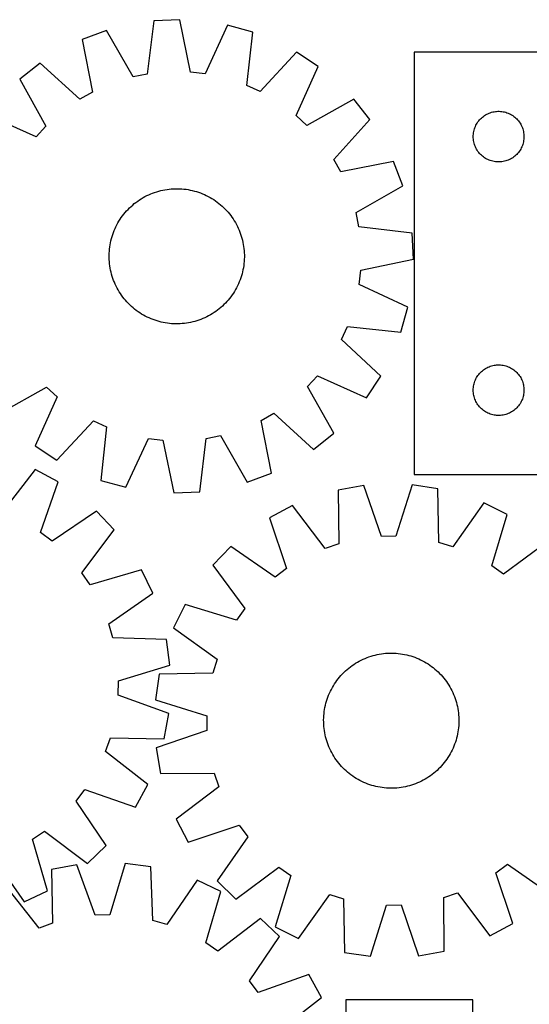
# Model space of a CAD drawing. Header units: millimetres. Extents: x 7 to 1493, y 7 to 2993.
# Tile 13 of 14: x 846 to 1148, y 2411 to 2993. Entities that reach past the tile are written whole.
import ezdxf

# ---------------------------------------------------------------- set-up
doc = ezdxf.new("R2010")
doc.units = ezdxf.units.MM
doc.layers.add('CUT', color=7, linetype='CONTINUOUS', true_color=0x000000)

msp = doc.modelspace()

# ---------------------------------------------------------------- linework, layer by layer
at = {"layer": 'CUT'}
for p, q in [((925.746189, 2992.815646), (921.93617, 2961.280609)), ((941.118437, 2993.46722), (925.746189, 2992.815646)), ((947.58331, 2962.3677), (941.118437, 2993.46722)), ((969.469699, 2990.20046), (956.101294, 2961.386219)), ((984.290923, 2986.069859), (969.469699, 2990.20046)), ((897.773052, 2987.161497), (883.354523, 2981.791527)), ((913.531791, 2959.581851), (897.773052, 2987.161497)), ((980.829102, 2954.494702), (984.290923, 2986.069859)), ((883.354523, 2981.791527), (889.475842, 2950.622564)), ((1010.245092, 2974.201964), (988.626893, 2950.929056)), ((1023.064488, 2965.693518), (1010.245092, 2974.201964)), ((1179.778411, 2974.254212), (1079.778411, 2974.254212)), ((1079.778411, 2974.254212), (1079.778411, 2724.254212)), ((858.497716, 2967.769936), (846.444293, 2958.207221)), ((882.007748, 2946.409853), (858.497716, 2967.769936)), ((1010.01484, 2936.733521), (1023.064488, 2965.693518)), ((921.93617, 2961.280609), (913.531791, 2959.581851)), ((956.101294, 2961.386219), (947.58331, 2962.3677)), ((846.444293, 2958.207221), (861.897752, 2930.455368)), ((988.626893, 2950.929056), (980.829102, 2954.494702)), ((889.475842, 2950.622564), (882.007748, 2946.409853)), ((1044.080988, 2946.3862), (1016.329135, 2930.93274)), ((1053.643703, 2934.332776), (1044.080988, 2946.3862)), ((856.096972, 2924.141073), (827.136974, 2937.190721)), ((1016.329135, 2930.93274), (1010.01484, 2936.733521)), ((1120.775197, 2936.251801), (1121.404755, 2936.699367)), ((1121.404755, 2936.699367), (1122.056519, 2937.113932)), ((1122.056519, 2937.113932), (1122.72876, 2937.494394)), ((1122.72876, 2937.494394), (1123.419695, 2937.839746)), ((1123.419695, 2937.839746), (1124.127493, 2938.149072)), ((1124.127493, 2938.149072), (1124.850275, 2938.421551)), ((1124.850275, 2938.421551), (1125.586126, 2938.65646)), ((1125.586126, 2938.65646), (1126.333095, 2938.853178)), ((1126.333095, 2938.853178), (1127.0892, 2939.011181)), ((1127.0892, 2939.011181), (1127.852436, 2939.130052)), ((1127.852436, 2939.130052), (1128.620779, 2939.209475)), ((1128.620779, 2939.209475), (1129.392192, 2939.249239)), ((1129.392192, 2939.249239), (1130.16463, 2939.249239)), ((1130.16463, 2939.249239), (1130.936043, 2939.209475)), ((1130.936043, 2939.209475), (1131.704386, 2939.130052)), ((1131.704386, 2939.130052), (1132.467622, 2939.011181)), ((1132.467622, 2939.011181), (1133.223727, 2938.853178)), ((1133.223727, 2938.853178), (1133.970696, 2938.65646)), ((1133.970696, 2938.65646), (1134.706547, 2938.421551)), ((1134.706547, 2938.421551), (1135.429329, 2938.149072)), ((1135.429329, 2938.149072), (1136.137127, 2937.839746)), ((1136.137127, 2937.839746), (1136.828062, 2937.494394)), ((1136.828062, 2937.494394), (1137.500303, 2937.113932)), ((1137.500303, 2937.113932), (1138.152067, 2936.699367)), ((1138.152067, 2936.699367), (1138.781625, 2936.251801)), ((1032.28362, 2910.822745), (1053.643703, 2934.332776)), ((1116.033657, 2930.261021), (1116.361105, 2930.960619)), ((1116.361105, 2930.960619), (1116.724132, 2931.642433)), ((1116.724132, 2931.642433), (1117.121778, 2932.304655)), ((1117.121778, 2932.304655), (1117.552986, 2932.945529)), ((1117.552986, 2932.945529), (1118.016614, 2933.563354)), ((1118.016614, 2933.563354), (1118.511432, 2934.156494)), ((1118.511432, 2934.156494), (1119.036128, 2934.723374)), ((1119.036128, 2934.723374), (1119.589311, 2935.262493)), ((1119.589311, 2935.262493), (1120.169513, 2935.772419)), ((1120.169513, 2935.772419), (1120.775197, 2936.251801)), ((1138.781625, 2936.251801), (1139.387309, 2935.772419)), ((1139.387309, 2935.772419), (1139.967511, 2935.262493)), ((1139.967511, 2935.262493), (1140.520694, 2934.723374)), ((1140.520694, 2934.723374), (1141.04539, 2934.156494)), ((1141.04539, 2934.156494), (1141.540208, 2933.563354)), ((1141.540208, 2933.563354), (1142.003836, 2932.945529)), ((1142.003836, 2932.945529), (1142.435044, 2932.304655)), ((1142.435044, 2932.304655), (1142.83269, 2931.642433)), ((1142.83269, 2931.642433), (1143.195717, 2930.960619)), ((1143.195717, 2930.960619), (1143.523165, 2930.261021)), ((861.897752, 2930.455368), (856.096972, 2924.141073)), ((1114.778411, 2924.254212), (1114.7983, 2925.026393)), ((1114.7983, 2925.026393), (1114.857913, 2925.796527)), ((1114.857913, 2925.796527), (1114.957093, 2926.562571)), ((1114.957093, 2926.562571), (1115.095576, 2927.322493)), ((1115.095576, 2927.322493), (1115.272995, 2928.074279)), ((1115.272995, 2928.074279), (1115.48888, 2928.815935)), ((1115.48888, 2928.815935), (1115.742659, 2929.545493)), ((1115.742659, 2929.545493), (1116.033657, 2930.261021)), ((1143.523165, 2930.261021), (1143.814163, 2929.545493)), ((1143.814163, 2929.545493), (1144.067942, 2928.815935)), ((1144.067942, 2928.815935), (1144.283827, 2928.074279)), ((1144.283827, 2928.074279), (1144.461246, 2927.322493)), ((1144.461246, 2927.322493), (1144.599729, 2926.562571)), ((1144.599729, 2926.562571), (1144.698909, 2925.796527)), ((1144.698909, 2925.796527), (1144.758522, 2925.026393)), ((1144.758522, 2925.026393), (1144.778411, 2924.254212)), ((1114.7983, 2923.482031), (1114.778411, 2924.254212)), ((1114.857913, 2922.711897), (1114.7983, 2923.482031)), ((1114.957093, 2921.945853), (1114.857913, 2922.711897)), ((1115.095576, 2921.185931), (1114.957093, 2921.945853)), ((1115.272995, 2920.434145), (1115.095576, 2921.185931)), ((1115.48888, 2919.69249), (1115.272995, 2920.434145)), ((1115.742659, 2918.962931), (1115.48888, 2919.69249)), ((1144.067942, 2919.69249), (1143.814163, 2918.962931)), ((1144.283827, 2920.434145), (1144.067942, 2919.69249)), ((1144.461246, 2921.185931), (1144.283827, 2920.434145)), ((1144.599729, 2921.945853), (1144.461246, 2921.185931)), ((1144.698909, 2922.711897), (1144.599729, 2921.945853)), ((1144.758522, 2923.482031), (1144.698909, 2922.711897)), ((1144.778411, 2924.254212), (1144.758522, 2923.482031)), ((1116.033657, 2918.247404), (1115.742659, 2918.962931)), ((1116.361105, 2917.547805), (1116.033657, 2918.247404)), ((1116.724132, 2916.865991), (1116.361105, 2917.547805)), ((1117.121778, 2916.203769), (1116.724132, 2916.865991)), ((1117.552986, 2915.562896), (1117.121778, 2916.203769)), ((1118.016614, 2914.94507), (1117.552986, 2915.562896)), ((1118.511432, 2914.35193), (1118.016614, 2914.94507)), ((1119.036128, 2913.78505), (1118.511432, 2914.35193)), ((1119.589311, 2913.245932), (1119.036128, 2913.78505)), ((1120.169513, 2912.736005), (1119.589311, 2913.245932)), ((1139.967511, 2913.245932), (1139.387309, 2912.736005)), ((1140.520694, 2913.78505), (1139.967511, 2913.245932)), ((1141.04539, 2914.35193), (1140.520694, 2913.78505)), ((1141.540208, 2914.94507), (1141.04539, 2914.35193)), ((1142.003836, 2915.562896), (1141.540208, 2914.94507)), ((1142.435044, 2916.203769), (1142.003836, 2915.562896)), ((1142.83269, 2916.865991), (1142.435044, 2916.203769)), ((1143.195717, 2917.547805), (1142.83269, 2916.865991)), ((1143.523165, 2918.247404), (1143.195717, 2917.547805)), ((1143.814163, 2918.962931), (1143.523165, 2918.247404)), ((1036.496331, 2903.354651), (1032.28362, 2910.822745)), ((1067.665294, 2909.47597), (1036.496331, 2903.354651)), ((1073.035264, 2895.057441), (1067.665294, 2909.47597)), ((1120.775197, 2912.256623), (1120.169513, 2912.736005)), ((1121.404755, 2911.809057), (1120.775197, 2912.256623)), ((1122.056519, 2911.394493), (1121.404755, 2911.809057)), ((1122.72876, 2911.01403), (1122.056519, 2911.394493)), ((1123.419695, 2910.668678), (1122.72876, 2911.01403)), ((1124.127493, 2910.359353), (1123.419695, 2910.668678)), ((1124.850275, 2910.086874), (1124.127493, 2910.359353)), ((1125.586126, 2909.851964), (1124.850275, 2910.086874)), ((1126.333095, 2909.655247), (1125.586126, 2909.851964)), ((1127.0892, 2909.497243), (1126.333095, 2909.655247)), ((1127.852436, 2909.378372), (1127.0892, 2909.497243)), ((1128.620779, 2909.298949), (1127.852436, 2909.378372)), ((1129.392192, 2909.259185), (1128.620779, 2909.298949)), ((1130.16463, 2909.259185), (1129.392192, 2909.259185)), ((1130.936043, 2909.298949), (1130.16463, 2909.259185)), ((1131.704386, 2909.378372), (1130.936043, 2909.298949)), ((1132.467622, 2909.497243), (1131.704386, 2909.378372)), ((1133.223727, 2909.655247), (1132.467622, 2909.497243)), ((1133.970696, 2909.851964), (1133.223727, 2909.655247)), ((1134.706547, 2910.086874), (1133.970696, 2909.851964)), ((1135.429329, 2910.359353), (1134.706547, 2910.086874)), ((1136.137127, 2910.668678), (1135.429329, 2910.359353)), ((1136.828062, 2911.01403), (1136.137127, 2910.668678)), ((1137.500303, 2911.394493), (1136.828062, 2911.01403)), ((1138.152067, 2911.809057), (1137.500303, 2911.394493)), ((1138.781625, 2912.256623), (1138.152067, 2911.809057)), ((1139.387309, 2912.736005), (1138.781625, 2912.256623)), ((921.64361, 2889.344898), (922.778943, 2889.883438)), ((922.778943, 2889.883438), (923.930632, 2890.38605)), ((923.930632, 2890.38605), (925.09754, 2890.85224)), ((925.09754, 2890.85224), (926.278515, 2891.281545)), ((926.278515, 2891.281545), (927.472393, 2891.673544)), ((927.472393, 2891.673544), (928.677995, 2892.027848)), ((928.677995, 2892.027848), (929.89413, 2892.344109)), ((929.89413, 2892.344109), (931.1196, 2892.622014)), ((931.1196, 2892.622014), (932.353194, 2892.861289)), ((932.353194, 2892.861289), (933.593695, 2893.061698)), ((933.593695, 2893.061698), (934.839879, 2893.223043)), ((934.839879, 2893.223043), (936.090516, 2893.345164)), ((936.090516, 2893.345164), (937.344372, 2893.427942)), ((937.344372, 2893.427942), (938.600209, 2893.471295)), ((938.600209, 2893.471295), (939.856789, 2893.475179)), ((939.856789, 2893.475179), (941.11287, 2893.439591)), ((941.11287, 2893.439591), (942.367214, 2893.364567)), ((942.367214, 2893.364567), (943.618582, 2893.250179)), ((943.618582, 2893.250179), (944.86574, 2893.096542)), ((944.86574, 2893.096542), (946.107456, 2892.903806)), ((946.107456, 2892.903806), (947.342506, 2892.672162)), ((947.342506, 2892.672162), (948.56967, 2892.401838)), ((948.56967, 2892.401838), (949.787738, 2892.093102)), ((949.787738, 2892.093102), (950.995507, 2891.746258)), ((950.995507, 2891.746258), (952.191785, 2891.361647)), ((952.191785, 2891.361647), (953.375392, 2890.939651)), ((953.375392, 2890.939651), (954.54516, 2890.480685)), ((954.54516, 2890.480685), (955.699934, 2889.985202)), ((955.699934, 2889.985202), (956.838575, 2889.453691)), ((1045.455618, 2879.298701), (1073.035264, 2895.057441)), ((913.280311, 2883.814155), (914.246046, 2884.618121)), ((914.246046, 2884.618121), (915.236558, 2885.391357)), ((915.236558, 2885.391357), (916.250869, 2886.133098)), ((916.250869, 2886.133098), (917.287978, 2886.842613)), ((917.287978, 2886.842613), (918.346862, 2887.519202)), ((918.346862, 2887.519202), (919.426475, 2888.162196)), ((919.426475, 2888.162196), (920.525753, 2888.770962)), ((920.525753, 2888.770962), (921.64361, 2889.344898)), ((956.838575, 2889.453691), (957.959959, 2888.886677)), ((957.959959, 2888.886677), (959.062979, 2888.284719)), ((959.062979, 2888.284719), (960.146547, 2887.648411)), ((960.146547, 2887.648411), (961.209593, 2886.978382)), ((961.209593, 2886.978382), (962.251069, 2886.275292)), ((962.251069, 2886.275292), (963.269946, 2885.539836)), ((963.269946, 2885.539836), (964.26522, 2884.772739)), ((964.26522, 2884.772739), (965.235907, 2883.974758)), ((907.290657, 2877.396179), (908.057754, 2878.391453)), ((908.057754, 2878.391453), (908.855735, 2879.36214)), ((908.855735, 2879.36214), (909.683812, 2880.307282)), ((909.683812, 2880.307282), (910.541168, 2881.225948)), ((910.541168, 2881.225948), (911.426958, 2882.117231)), ((911.426958, 2882.117231), (912.340306, 2882.98025)), ((912.340306, 2882.98025), (913.280311, 2883.814155)), ((965.235907, 2883.974758), (966.181049, 2883.14668)), ((966.181049, 2883.14668), (967.099715, 2882.289324)), ((967.099715, 2882.289324), (967.990998, 2881.403535)), ((967.990998, 2881.403535), (968.854017, 2880.490187)), ((968.854017, 2880.490187), (969.687922, 2879.550182)), ((969.687922, 2879.550182), (970.491888, 2878.584447)), ((970.491888, 2878.584447), (971.265124, 2877.593935)), ((1047.154376, 2870.894322), (1045.455618, 2879.298701)), ((903.943816, 2872.086192), (904.545774, 2873.189212)), ((904.545774, 2873.189212), (905.182081, 2874.27278)), ((905.182081, 2874.27278), (905.852111, 2875.335826)), ((905.852111, 2875.335826), (906.5552, 2876.377302)), ((906.5552, 2876.377302), (907.290657, 2877.396179)), ((971.265124, 2877.593935), (972.006865, 2876.579624)), ((972.006865, 2876.579624), (972.71638, 2875.542515)), ((972.71638, 2875.542515), (973.392969, 2874.483631)), ((973.392969, 2874.483631), (974.035963, 2873.404017)), ((974.035963, 2873.404017), (974.644728, 2872.30474)), ((901.468845, 2866.318018), (901.890842, 2867.501625)), ((901.890842, 2867.501625), (902.349808, 2868.671393)), ((902.349808, 2868.671393), (902.845291, 2869.826167)), ((902.845291, 2869.826167), (903.376802, 2870.964808)), ((903.376802, 2870.964808), (903.943816, 2872.086192)), ((974.644728, 2872.30474), (975.218665, 2871.186883)), ((975.218665, 2871.186883), (975.757205, 2870.05155)), ((975.757205, 2870.05155), (976.259817, 2868.899861)), ((976.259817, 2868.899861), (976.726007, 2867.732953)), ((976.726007, 2867.732953), (977.155312, 2866.551977)), ((977.155312, 2866.551977), (977.547311, 2865.358099)), ((1078.689413, 2867.084304), (1047.154376, 2870.894322)), ((1079.340987, 2851.712056), (1078.689413, 2867.084304)), ((899.926687, 2860.233689), (900.158331, 2861.468739)), ((900.158331, 2861.468739), (900.428654, 2862.695903)), ((900.428654, 2862.695903), (900.737391, 2863.913971)), ((900.737391, 2863.913971), (901.084235, 2865.12174)), ((901.084235, 2865.12174), (901.468845, 2866.318018)), ((977.547311, 2865.358099), (977.901615, 2864.152498)), ((977.901615, 2864.152498), (978.217876, 2862.936362)), ((978.217876, 2862.936362), (978.495781, 2861.710893)), ((978.495781, 2861.710893), (978.735056, 2860.477299)), ((899.355313, 2853.983022), (899.390901, 2855.239103)), ((899.390901, 2855.239103), (899.465926, 2856.493447)), ((899.465926, 2856.493447), (899.580313, 2857.744815)), ((899.580313, 2857.744815), (899.733951, 2858.991973)), ((899.733951, 2858.991973), (899.926687, 2860.233689)), ((978.735056, 2860.477299), (978.935465, 2859.236797)), ((978.935465, 2859.236797), (979.09681, 2857.990613)), ((979.09681, 2857.990613), (979.218931, 2856.739976)), ((979.218931, 2856.739976), (979.301709, 2855.48612)), ((979.301709, 2855.48612), (979.345062, 2854.230283)), ((899.359198, 2852.726443), (899.355313, 2853.983022)), ((899.40255, 2851.470605), (899.359198, 2852.726443)), ((899.485328, 2850.216749), (899.40255, 2851.470605)), ((899.60745, 2848.966112), (899.485328, 2850.216749)), ((979.123946, 2849.21191), (978.970309, 2847.964753)), ((979.238334, 2850.463279), (979.123946, 2849.21191)), ((979.313358, 2851.717622), (979.238334, 2850.463279)), ((979.348946, 2852.973704), (979.313358, 2851.717622)), ((979.345062, 2854.230283), (979.348946, 2852.973704)), ((1048.241467, 2845.247183), (1079.340987, 2851.712056)), ((899.768794, 2847.719928), (899.60745, 2848.966112)), ((899.969203, 2846.479427), (899.768794, 2847.719928)), ((900.208478, 2845.245833), (899.969203, 2846.479427)), ((900.486383, 2844.020363), (900.208478, 2845.245833)), ((900.802644, 2842.804228), (900.486383, 2844.020363)), ((978.275605, 2844.260822), (977.966869, 2843.042755)), ((978.545929, 2845.487987), (978.275605, 2844.260822)), ((978.777573, 2846.723036), (978.545929, 2845.487987)), ((978.970309, 2847.964753), (978.777573, 2846.723036)), ((1047.259986, 2836.729198), (1048.241467, 2845.247183)), ((901.156949, 2841.598626), (900.802644, 2842.804228)), ((901.548947, 2840.404748), (901.156949, 2841.598626)), ((901.978253, 2839.223773), (901.548947, 2840.404748)), ((902.444442, 2838.056865), (901.978253, 2839.223773)), ((902.947055, 2836.905176), (902.444442, 2838.056865)), ((976.354452, 2838.285332), (975.858969, 2837.130558)), ((976.813418, 2839.4551), (976.354452, 2838.285332)), ((977.235414, 2840.638707), (976.813418, 2839.4551)), ((977.620025, 2841.834986), (977.235414, 2840.638707)), ((977.966869, 2843.042755), (977.620025, 2841.834986)), ((903.485595, 2835.769843), (902.947055, 2836.905176)), ((904.059531, 2834.651986), (903.485595, 2835.769843)), ((904.668297, 2833.552708), (904.059531, 2834.651986)), ((905.311291, 2832.473095), (904.668297, 2833.552708)), ((905.987879, 2831.414211), (905.311291, 2832.473095)), ((972.852149, 2831.620899), (972.149059, 2830.579423)), ((973.522178, 2832.683945), (972.852149, 2831.620899)), ((974.158486, 2833.767513), (973.522178, 2832.683945)), ((974.760444, 2834.870534), (974.158486, 2833.767513)), ((975.327458, 2835.991917), (974.760444, 2834.870534)), ((975.858969, 2837.130558), (975.327458, 2835.991917)), ((1076.074227, 2823.360793), (1047.259986, 2836.729198)), ((906.697394, 2830.377102), (905.987879, 2831.414211)), ((907.439136, 2829.362791), (906.697394, 2830.377102)), ((908.212371, 2828.372279), (907.439136, 2829.362791)), ((909.016338, 2827.406544), (908.212371, 2828.372279)), ((909.850242, 2826.466539), (909.016338, 2827.406544)), ((910.713262, 2825.553191), (909.850242, 2826.466539)), ((969.020447, 2826.649443), (968.163091, 2825.730777)), ((969.848525, 2827.594586), (969.020447, 2826.649443)), ((970.646506, 2828.565273), (969.848525, 2827.594586)), ((971.413603, 2829.560546), (970.646506, 2828.565273)), ((972.149059, 2830.579423), (971.413603, 2829.560546)), ((911.604544, 2824.667401), (910.713262, 2825.553191)), ((912.52321, 2823.810045), (911.604544, 2824.667401)), ((913.468353, 2822.981968), (912.52321, 2823.810045)), ((914.43904, 2822.183987), (913.468353, 2822.981968)), ((915.434313, 2821.41689), (914.43904, 2822.183987)), ((916.45319, 2820.681433), (915.434313, 2821.41689)), ((917.494666, 2819.978344), (916.45319, 2820.681433)), ((918.557712, 2819.308314), (917.494666, 2819.978344)), ((961.416282, 2820.114112), (960.357398, 2819.437524)), ((962.453391, 2820.823627), (961.416282, 2820.114112)), ((963.467702, 2821.565369), (962.453391, 2820.823627)), ((964.458213, 2822.338604), (963.467702, 2821.565369)), ((965.423949, 2823.142571), (964.458213, 2822.338604)), ((966.363954, 2823.976476), (965.423949, 2823.142571)), ((967.277302, 2824.839495), (966.363954, 2823.976476)), ((968.163091, 2825.730777), (967.277302, 2824.839495)), ((1071.943626, 2808.539569), (1076.074227, 2823.360793)), ((919.64128, 2818.672007), (918.557712, 2819.308314)), ((920.744301, 2818.070049), (919.64128, 2818.672007)), ((921.865684, 2817.503035), (920.744301, 2818.070049)), ((923.004325, 2816.971524), (921.865684, 2817.503035)), ((924.159099, 2816.476041), (923.004325, 2816.971524)), ((925.328867, 2816.017075), (924.159099, 2816.476041)), ((926.512474, 2815.595078), (925.328867, 2816.017075)), ((927.708753, 2815.210468), (926.512474, 2815.595078)), ((928.916522, 2814.863624), (927.708753, 2815.210468)), ((930.134589, 2814.554887), (928.916522, 2814.863624)), ((931.361754, 2814.284564), (930.134589, 2814.554887)), ((932.596803, 2814.05292), (931.361754, 2814.284564)), ((947.58466, 2814.334711), (946.351066, 2814.095436)), ((948.810129, 2814.612616), (947.58466, 2814.334711)), ((950.026265, 2814.928877), (948.810129, 2814.612616)), ((951.231866, 2815.283182), (950.026265, 2814.928877)), ((952.425744, 2815.67518), (951.231866, 2815.283182)), ((953.60672, 2816.104486), (952.425744, 2815.67518)), ((954.773628, 2816.570675), (953.60672, 2816.104486)), ((955.925317, 2817.073288), (954.773628, 2816.570675)), ((957.06065, 2817.611828), (955.925317, 2817.073288)), ((958.178507, 2818.185764), (957.06065, 2817.611828)), ((959.277784, 2818.79453), (958.178507, 2818.185764)), ((960.357398, 2819.437524), (959.277784, 2818.79453)), ((933.83852, 2813.860184), (932.596803, 2814.05292)), ((935.085677, 2813.706546), (933.83852, 2813.860184)), ((936.337046, 2813.592159), (935.085677, 2813.706546)), ((937.591389, 2813.517134), (936.337046, 2813.592159)), ((938.847471, 2813.481546), (937.591389, 2813.517134)), ((940.10405, 2813.485431), (938.847471, 2813.481546)), ((941.359887, 2813.528783), (940.10405, 2813.485431)), ((942.613743, 2813.611561), (941.359887, 2813.528783)), ((943.86438, 2813.733683), (942.613743, 2813.611561)), ((945.110564, 2813.895028), (943.86438, 2813.733683)), ((946.351066, 2814.095436), (945.110564, 2813.895028)), ((1036.802823, 2804.203599), (1040.368469, 2812.00139)), ((1040.368469, 2812.00139), (1071.943626, 2808.539569)), ((1060.075731, 2782.5854), (1036.802823, 2804.203599)), ((1119.036128, 2784.723374), (1119.589311, 2785.262493)), ((1119.589311, 2785.262493), (1120.169513, 2785.772419)), ((1120.169513, 2785.772419), (1120.775197, 2786.251801)), ((1120.775197, 2786.251801), (1121.404755, 2786.699367)), ((1121.404755, 2786.699367), (1122.056519, 2787.113932)), ((1122.056519, 2787.113932), (1122.72876, 2787.494394)), ((1122.72876, 2787.494394), (1123.419695, 2787.839746)), ((1123.419695, 2787.839746), (1124.127493, 2788.149072)), ((1124.127493, 2788.149072), (1124.850275, 2788.421551)), ((1124.850275, 2788.421551), (1125.586126, 2788.65646)), ((1125.586126, 2788.65646), (1126.333095, 2788.853178)), ((1126.333095, 2788.853178), (1127.0892, 2789.011181)), ((1127.0892, 2789.011181), (1127.852436, 2789.130052)), ((1127.852436, 2789.130052), (1128.620779, 2789.209475)), ((1128.620779, 2789.209475), (1129.392192, 2789.249239)), ((1129.392192, 2789.249239), (1130.16463, 2789.249239)), ((1130.16463, 2789.249239), (1130.936043, 2789.209475)), ((1130.936043, 2789.209475), (1131.704386, 2789.130052)), ((1131.704386, 2789.130052), (1132.467622, 2789.011181)), ((1132.467622, 2789.011181), (1133.223727, 2788.853178)), ((1133.223727, 2788.853178), (1133.970696, 2788.65646)), ((1133.970696, 2788.65646), (1134.706547, 2788.421551)), ((1134.706547, 2788.421551), (1135.429329, 2788.149072)), ((1135.429329, 2788.149072), (1136.137127, 2787.839746)), ((1136.137127, 2787.839746), (1136.828062, 2787.494394)), ((1136.828062, 2787.494394), (1137.500303, 2787.113932)), ((1137.500303, 2787.113932), (1138.152067, 2786.699367)), ((1138.152067, 2786.699367), (1138.781625, 2786.251801)), ((1138.781625, 2786.251801), (1139.387309, 2785.772419)), ((1139.387309, 2785.772419), (1139.967511, 2785.262493)), ((1139.967511, 2785.262493), (1140.520694, 2784.723374)), ((1016.806507, 2776.501357), (1022.607288, 2782.815652)), ((1022.607288, 2782.815652), (1051.567285, 2769.766005)), ((1051.567285, 2769.766005), (1060.075731, 2782.5854)), ((1115.48888, 2778.815935), (1115.742659, 2779.545493)), ((1115.742659, 2779.545493), (1116.033657, 2780.261021)), ((1116.033657, 2780.261021), (1116.361105, 2780.960619)), ((1116.361105, 2780.960619), (1116.724132, 2781.642433)), ((1116.724132, 2781.642433), (1117.121778, 2782.304655)), ((1117.121778, 2782.304655), (1117.552986, 2782.945529)), ((1117.552986, 2782.945529), (1118.016614, 2783.563354)), ((1118.016614, 2783.563354), (1118.511432, 2784.156494)), ((1118.511432, 2784.156494), (1119.036128, 2784.723374)), ((1140.520694, 2784.723374), (1141.04539, 2784.156494)), ((1141.04539, 2784.156494), (1141.540208, 2783.563354)), ((1141.540208, 2783.563354), (1142.003836, 2782.945529)), ((1142.003836, 2782.945529), (1142.435044, 2782.304655)), ((1142.435044, 2782.304655), (1142.83269, 2781.642433)), ((1142.83269, 2781.642433), (1143.195717, 2780.960619)), ((1143.195717, 2780.960619), (1143.523165, 2780.261021)), ((1143.523165, 2780.261021), (1143.814163, 2779.545493)), ((1143.814163, 2779.545493), (1144.067942, 2778.815935)), ((834.623271, 2760.570526), (862.375124, 2776.023985)), ((862.375124, 2776.023985), (868.689419, 2770.223205)), ((1032.259967, 2748.749504), (1016.806507, 2776.501357)), ((1114.778411, 2774.254212), (1114.7983, 2775.026393)), ((1114.7983, 2773.482031), (1114.778411, 2774.254212)), ((1114.7983, 2775.026393), (1114.857913, 2775.796527)), ((1114.857913, 2772.711897), (1114.7983, 2773.482031)), ((1114.857913, 2775.796527), (1114.957093, 2776.562571)), ((1114.957093, 2776.562571), (1115.095576, 2777.322493)), ((1115.095576, 2777.322493), (1115.272995, 2778.074279)), ((1115.272995, 2778.074279), (1115.48888, 2778.815935)), ((1144.067942, 2778.815935), (1144.283827, 2778.074279)), ((1144.283827, 2778.074279), (1144.461246, 2777.322493)), ((1144.461246, 2777.322493), (1144.599729, 2776.562571)), ((1144.599729, 2776.562571), (1144.698909, 2775.796527)), ((1144.698909, 2775.796527), (1144.758522, 2775.026393)), ((1144.758522, 2773.482031), (1144.698909, 2772.711897)), ((1144.758522, 2775.026393), (1144.778411, 2774.254212)), ((1144.778411, 2774.254212), (1144.758522, 2773.482031)), ((868.689419, 2770.223205), (855.639772, 2741.263207)), ((1114.957093, 2771.945853), (1114.857913, 2772.711897)), ((1115.095576, 2771.185931), (1114.957093, 2771.945853)), ((1115.272995, 2770.434145), (1115.095576, 2771.185931)), ((1115.48888, 2769.69249), (1115.272995, 2770.434145)), ((1115.742659, 2768.962931), (1115.48888, 2769.69249)), ((1116.033657, 2768.247404), (1115.742659, 2768.962931)), ((1116.361105, 2767.547805), (1116.033657, 2768.247404)), ((1116.724132, 2766.865991), (1116.361105, 2767.547805)), ((1143.195717, 2767.547805), (1142.83269, 2766.865991)), ((1143.523165, 2768.247404), (1143.195717, 2767.547805)), ((1143.814163, 2768.962931), (1143.523165, 2768.247404)), ((1144.067942, 2769.69249), (1143.814163, 2768.962931)), ((1144.283827, 2770.434145), (1144.067942, 2769.69249)), ((1144.461246, 2771.185931), (1144.283827, 2770.434145)), ((1144.599729, 2771.945853), (1144.461246, 2771.185931)), ((1144.698909, 2772.711897), (1144.599729, 2771.945853)), ((1117.121778, 2766.203769), (1116.724132, 2766.865991)), ((1117.552986, 2765.562896), (1117.121778, 2766.203769)), ((1118.016614, 2764.94507), (1117.552986, 2765.562896)), ((1118.511432, 2764.35193), (1118.016614, 2764.94507)), ((1119.036128, 2763.78505), (1118.511432, 2764.35193)), ((1119.589311, 2763.245932), (1119.036128, 2763.78505)), ((1120.169513, 2762.736005), (1119.589311, 2763.245932)), ((1120.775197, 2762.256623), (1120.169513, 2762.736005)), ((1121.404755, 2761.809057), (1120.775197, 2762.256623)), ((1122.056519, 2761.394493), (1121.404755, 2761.809057)), ((1138.152067, 2761.809057), (1137.500303, 2761.394493)), ((1138.781625, 2762.256623), (1138.152067, 2761.809057)), ((1139.387309, 2762.736005), (1138.781625, 2762.256623)), ((1139.967511, 2763.245932), (1139.387309, 2762.736005)), ((1140.520694, 2763.78505), (1139.967511, 2763.245932)), ((1141.04539, 2764.35193), (1140.520694, 2763.78505)), ((1141.540208, 2764.94507), (1141.04539, 2764.35193)), ((1142.003836, 2765.562896), (1141.540208, 2764.94507)), ((1142.435044, 2766.203769), (1142.003836, 2765.562896)), ((1142.83269, 2766.865991), (1142.435044, 2766.203769)), ((868.459167, 2732.754762), (890.077366, 2756.027669)), ((890.077366, 2756.027669), (897.875157, 2752.462024)), ((989.228417, 2756.334161), (996.696512, 2760.546873)), ((995.349737, 2725.165199), (989.228417, 2756.334161)), ((996.696512, 2760.546873), (1020.206543, 2739.186789)), ((1122.72876, 2761.01403), (1122.056519, 2761.394493)), ((1123.419695, 2760.668678), (1122.72876, 2761.01403)), ((1124.127493, 2760.359353), (1123.419695, 2760.668678)), ((1124.850275, 2760.086874), (1124.127493, 2760.359353)), ((1125.586126, 2759.851964), (1124.850275, 2760.086874)), ((1126.333095, 2759.655247), (1125.586126, 2759.851964)), ((1127.0892, 2759.497243), (1126.333095, 2759.655247)), ((1127.852436, 2759.378372), (1127.0892, 2759.497243)), ((1128.620779, 2759.298949), (1127.852436, 2759.378372)), ((1129.392192, 2759.259185), (1128.620779, 2759.298949)), ((1130.16463, 2759.259185), (1129.392192, 2759.259185)), ((1130.936043, 2759.298949), (1130.16463, 2759.259185)), ((1131.704386, 2759.378372), (1130.936043, 2759.298949)), ((1132.467622, 2759.497243), (1131.704386, 2759.378372)), ((1133.223727, 2759.655247), (1132.467622, 2759.497243)), ((1133.970696, 2759.851964), (1133.223727, 2759.655247)), ((1134.706547, 2760.086874), (1133.970696, 2759.851964)), ((1135.429329, 2760.359353), (1134.706547, 2760.086874)), ((1136.137127, 2760.668678), (1135.429329, 2760.359353)), ((1136.828062, 2761.01403), (1136.137127, 2760.668678)), ((1137.500303, 2761.394493), (1136.828062, 2761.01403)), ((897.875157, 2752.462024), (894.413336, 2720.886867)), ((909.23456, 2716.756265), (922.602965, 2745.570506)), ((922.602965, 2745.570506), (931.12095, 2744.589026)), ((931.12095, 2744.589026), (937.585823, 2713.489506)), ((952.95807, 2714.14108), (956.768089, 2745.676116)), ((956.768089, 2745.676116), (965.172468, 2747.374875)), ((965.172468, 2747.374875), (980.931208, 2719.795229)), ((1020.206543, 2739.186789), (1032.259967, 2748.749504)), ((855.639772, 2741.263207), (868.459167, 2732.754762)), ((855.640371, 2727.385754), (836.176122, 2702.283608)), ((869.165232, 2720.050314), (855.640371, 2727.385754)), ((894.413336, 2720.886867), (909.23456, 2716.756265)), ((980.931208, 2719.795229), (995.349737, 2725.165199)), ((1079.778411, 2724.254212), (1379.778411, 2724.254212)), ((858.741071, 2690.045121), (869.165232, 2720.050314)), ((1050.098947, 2717.74057), (1034.936609, 2715.126366)), ((1034.936609, 2715.126366), (1035.195131, 2683.363055)), ((1060.492055, 2687.724606), (1050.098947, 2717.74057)), ((1078.635133, 2718.130286), (1069.065599, 2687.841694)), ((1093.863207, 2715.931121), (1078.635133, 2718.130286)), ((1094.472197, 2684.172597), (1093.863207, 2715.931121)), ((937.585823, 2713.489506), (952.95807, 2714.14108)), ((1007.917512, 2705.937557), (994.305105, 2698.765882)), ((1027.077388, 2680.602327), (1007.917512, 2705.937557)), ((1121.123162, 2707.483597), (1102.662305, 2681.634583)), ((1134.926341, 2700.686333), (1121.123162, 2707.483597)), ((891.814519, 2702.687261), (865.545928, 2684.828485)), ((902.41065, 2691.531431), (891.814519, 2702.687261)), ((994.305105, 2698.765882), (1004.366377, 2668.637065)), ((1125.691602, 2670.293993), (1134.926341, 2700.686333)), ((865.545928, 2684.828485), (858.741071, 2690.045121)), ((883.22457, 2666.216039), (902.41065, 2691.531431)), ((1069.065599, 2687.841694), (1060.492055, 2687.724606)), ((971.447915, 2681.677445), (960.717916, 2670.650311)), ((997.499056, 2663.502936), (971.447915, 2681.677445)), ((1035.195131, 2683.363055), (1027.077388, 2680.602327)), ((1102.662305, 2681.634583), (1094.472197, 2684.172597)), ((1158.24167, 2684.228471), (1132.696567, 2665.349317)), ((960.717916, 2670.650311), (979.59707, 2645.105208)), ((1004.366377, 2668.637065), (997.499056, 2663.502936)), ((1132.696567, 2665.349317), (1125.691602, 2670.293993)), ((888.084344, 2659.151907), (883.22457, 2666.216039)), ((918.585924, 2668.019172), (888.084344, 2659.151907)), ((925.216103, 2654.134962), (918.585924, 2668.019172)), ((899.14617, 2635.987419), (925.216103, 2654.134962)), ((944.260053, 2647.334982), (937.46279, 2633.531803)), ((974.652393, 2638.100243), (944.260053, 2647.334982)), ((979.59707, 2645.105208), (974.652393, 2638.100243)), ((901.585152, 2627.767277), (899.14617, 2635.987419)), ((937.46279, 2633.531803), (963.311804, 2615.070945)), ((933.334014, 2626.77504), (901.585152, 2627.767277)), ((935.349232, 2611.521534), (933.334014, 2626.77504)), ((1051.913018, 2616.01261), (1053.092825, 2616.445116)), ((1053.092825, 2616.445116), (1054.285636, 2616.840349)), ((1054.285636, 2616.840349), (1055.490272, 2617.197921)), ((1055.490272, 2617.197921), (1056.705546, 2617.517477)), ((1056.705546, 2617.517477), (1057.930258, 2617.798704)), ((1057.930258, 2617.798704), (1059.163199, 2618.041322)), ((1059.163199, 2618.041322), (1060.403152, 2618.245093)), ((1060.403152, 2618.245093), (1061.648894, 2618.409815)), ((1061.648894, 2618.409815), (1062.899195, 2618.535327)), ((1062.899195, 2618.535327), (1064.152822, 2618.621504)), ((1064.152822, 2618.621504), (1065.408538, 2618.668261)), ((1065.408538, 2618.668261), (1066.665102, 2618.675551)), ((1066.665102, 2618.675551), (1067.921275, 2618.643369)), ((1067.921275, 2618.643369), (1069.175817, 2618.571745)), ((1069.175817, 2618.571745), (1070.427491, 2618.46075)), ((1070.427491, 2618.46075), (1071.675061, 2618.310494)), ((1071.675061, 2618.310494), (1072.917295, 2618.121125)), ((1072.917295, 2618.121125), (1074.152968, 2617.89283)), ((1074.152968, 2617.89283), (1075.380861, 2617.625834)), ((1075.380861, 2617.625834), (1076.599761, 2617.320401)), ((1076.599761, 2617.320401), (1077.808466, 2616.976832)), ((1077.808466, 2616.976832), (1079.005782, 2616.595467)), ((1079.005782, 2616.595467), (1080.190529, 2616.17668)), ((1080.190529, 2616.17668), (1081.361537, 2615.720887)), ((904.947353, 2602.318247), (935.349232, 2611.521534)), ((963.311804, 2615.070945), (960.77379, 2606.880838)), ((1041.078464, 2609.749097), (1042.066876, 2610.525015)), ((1042.066876, 2610.525015), (1043.079172, 2611.269503)), ((1043.079172, 2611.269503), (1044.114354, 2611.981827)), ((1044.114354, 2611.981827), (1045.1714, 2612.661284)), ((1045.1714, 2612.661284), (1046.249266, 2613.307203)), ((1046.249266, 2613.307203), (1047.346889, 2613.918946)), ((1047.346889, 2613.918946), (1048.463186, 2614.49591)), ((1048.463186, 2614.49591), (1049.597055, 2615.037526)), ((1049.597055, 2615.037526), (1050.747378, 2615.543259)), ((1050.747378, 2615.543259), (1051.913018, 2616.01261)), ((1081.361537, 2615.720887), (1082.51765, 2615.228536)), ((1082.51765, 2615.228536), (1083.657728, 2614.700114)), ((1083.657728, 2614.700114), (1084.780644, 2614.136142)), ((1084.780644, 2614.136142), (1085.885292, 2613.537177)), ((1085.885292, 2613.537177), (1086.970581, 2612.903809)), ((1086.970581, 2612.903809), (1088.03544, 2612.236664)), ((1088.03544, 2612.236664), (1089.078818, 2611.5364)), ((1089.078818, 2611.5364), (1090.099685, 2610.803708)), ((1090.099685, 2610.803708), (1091.097034, 2610.039312)), ((929.015266, 2606.271848), (926.816101, 2591.043774)), ((960.77379, 2606.880838), (929.015266, 2606.271848)), ((1034.907075, 2603.505675), (1035.702421, 2604.478522)), ((1035.702421, 2604.478522), (1036.527933, 2605.425906)), ((1036.527933, 2605.425906), (1037.382796, 2606.346893)), ((1037.382796, 2606.346893), (1038.266166, 2607.240573)), ((1038.266166, 2607.240573), (1039.177171, 2608.106066)), ((1039.177171, 2608.106066), (1040.114912, 2608.942515)), ((1040.114912, 2608.942515), (1041.078464, 2609.749097)), ((1091.097034, 2610.039312), (1092.069881, 2609.243966)), ((1092.069881, 2609.243966), (1093.017265, 2608.418454)), ((1093.017265, 2608.418454), (1093.938252, 2607.563591)), ((1093.938252, 2607.563591), (1094.831933, 2606.680221)), ((1094.831933, 2606.680221), (1095.697425, 2605.769216)), ((1095.697425, 2605.769216), (1096.533874, 2604.831475)), ((1096.533874, 2604.831475), (1097.340456, 2603.867923)), ((904.7268, 2593.74674), (904.947353, 2602.318247)), ((1031.40921, 2598.293933), (1032.042578, 2599.379222)), ((1032.042578, 2599.379222), (1032.709723, 2600.444081)), ((1032.709723, 2600.444081), (1033.409987, 2601.487459)), ((1033.409987, 2601.487459), (1034.142678, 2602.508326)), ((1034.142678, 2602.508326), (1034.907075, 2603.505675)), ((1097.340456, 2603.867923), (1098.116374, 2602.879511)), ((1098.116374, 2602.879511), (1098.860863, 2601.867215)), ((1098.860863, 2601.867215), (1099.573186, 2600.832033)), ((1099.573186, 2600.832033), (1100.252643, 2599.774987)), ((1100.252643, 2599.774987), (1100.898562, 2598.697121)), ((1100.898562, 2598.697121), (1101.510305, 2597.599497)), ((934.615144, 2582.992129), (904.7268, 2593.74674)), ((1028.769706, 2592.59917), (1029.2255, 2593.770178)), ((1029.2255, 2593.770178), (1029.71785, 2594.926291)), ((1029.71785, 2594.926291), (1030.246273, 2596.066368)), ((1030.246273, 2596.066368), (1030.810245, 2597.189285)), ((1030.810245, 2597.189285), (1031.40921, 2598.293933)), ((1101.510305, 2597.599497), (1102.087269, 2596.4832)), ((1102.087269, 2596.4832), (1102.628885, 2595.349331)), ((1102.628885, 2595.349331), (1103.134618, 2594.199009)), ((1103.134618, 2594.199009), (1103.603969, 2593.033369)), ((1103.603969, 2593.033369), (1104.036475, 2591.853562)), ((926.816101, 2591.043774), (957.104692, 2581.47424)), ((1027.053557, 2586.561609), (1027.320552, 2587.789502)), ((1027.320552, 2587.789502), (1027.625985, 2589.008402)), ((1027.625985, 2589.008402), (1027.969554, 2590.217107)), ((1027.969554, 2590.217107), (1028.35092, 2591.414423)), ((1028.35092, 2591.414423), (1028.769706, 2592.59917)), ((1104.036475, 2591.853562), (1104.431709, 2590.660751)), ((1104.431709, 2590.660751), (1104.78928, 2589.456114)), ((1104.78928, 2589.456114), (1105.108837, 2588.240841)), ((1105.108837, 2588.240841), (1105.390063, 2587.016129)), ((1105.390063, 2587.016129), (1105.632681, 2585.783188)), ((931.818138, 2567.862446), (934.615144, 2582.992129)), ((957.104692, 2581.47424), (957.221781, 2572.900696)), ((1026.303018, 2580.329916), (1026.374642, 2581.584458)), ((1026.374642, 2581.584458), (1026.485637, 2582.836132)), ((1026.485637, 2582.836132), (1026.635893, 2584.083702)), ((1026.635893, 2584.083702), (1026.825262, 2585.325936)), ((1026.825262, 2585.325936), (1027.053557, 2586.561609)), ((1105.632681, 2585.783188), (1105.836452, 2584.543235)), ((1105.836452, 2584.543235), (1106.001175, 2583.297493)), ((1106.001175, 2583.297493), (1106.126686, 2582.047191)), ((1106.126686, 2582.047191), (1106.212863, 2580.793564)), ((1026.270835, 2579.073743), (1026.303018, 2580.329916)), ((1026.278126, 2577.817178), (1026.270835, 2579.073743)), ((1026.324883, 2576.561463), (1026.278126, 2577.817178)), ((1026.41106, 2575.307836), (1026.324883, 2576.561463)), ((1026.536571, 2574.057535), (1026.41106, 2575.307836)), ((1106.163104, 2575.770569), (1106.052109, 2574.518896)), ((1106.234728, 2577.025112), (1106.163104, 2575.770569)), ((1106.212863, 2580.793564), (1106.25962, 2579.537849)), ((1106.26691, 2578.281285), (1106.234728, 2577.025112)), ((1106.25962, 2579.537849), (1106.26691, 2578.281285)), ((957.221781, 2572.900696), (927.205817, 2562.507588)), ((1026.701294, 2572.811793), (1026.536571, 2574.057535)), ((1026.905065, 2571.571839), (1026.701294, 2572.811793)), ((1027.147683, 2570.338899), (1026.905065, 2571.571839)), ((1027.428909, 2569.114187), (1027.147683, 2570.338899)), ((1105.217194, 2569.565526), (1104.91176, 2568.346626)), ((1105.484189, 2570.793418), (1105.217194, 2569.565526)), ((1105.712484, 2572.029092), (1105.484189, 2570.793418)), ((1105.901853, 2573.271326), (1105.712484, 2572.029092)), ((1106.052109, 2574.518896), (1105.901853, 2573.271326)), ((897.201761, 2560.420465), (900.06026, 2568.504298)), ((900.06026, 2568.504298), (931.818138, 2567.862446)), ((1027.748466, 2567.898913), (1027.428909, 2569.114187)), ((1028.106037, 2566.694276), (1027.748466, 2567.898913)), ((1028.501271, 2565.501466), (1028.106037, 2566.694276)), ((1028.933777, 2564.321658), (1028.501271, 2565.501466)), ((1029.403128, 2563.156018), (1028.933777, 2564.321658)), ((1103.312246, 2563.58485), (1102.819895, 2562.428737)), ((1103.76804, 2564.755858), (1103.312246, 2563.58485)), ((1104.186826, 2565.940604), (1103.76804, 2564.755858)), ((1104.568191, 2567.137921), (1104.186826, 2565.940604)), ((1104.91176, 2568.346626), (1104.568191, 2567.137921)), ((922.303907, 2540.956216), (897.201761, 2560.420465)), ((927.205817, 2562.507588), (929.820021, 2547.34525)), ((1029.908861, 2562.005696), (1029.403128, 2563.156018)), ((1030.450476, 2560.871827), (1029.908861, 2562.005696)), ((1031.027441, 2559.75553), (1030.450476, 2560.871827)), ((1031.639184, 2558.657907), (1031.027441, 2559.75553)), ((1032.285103, 2557.580041), (1031.639184, 2558.657907)), ((1100.495168, 2557.975805), (1099.828023, 2556.910947)), ((1101.128536, 2559.061094), (1100.495168, 2557.975805)), ((1101.727501, 2560.165742), (1101.128536, 2559.061094)), ((1102.291473, 2561.288659), (1101.727501, 2560.165742)), ((1102.819895, 2562.428737), (1102.291473, 2561.288659)), ((1032.96456, 2556.522995), (1032.285103, 2557.580041)), ((1033.676883, 2555.487813), (1032.96456, 2556.522995)), ((1034.421372, 2554.475517), (1033.676883, 2555.487813)), ((1035.19729, 2553.487105), (1034.421372, 2554.475517)), ((1036.003871, 2552.523553), (1035.19729, 2553.487105)), ((1036.840321, 2551.585811), (1036.003871, 2552.523553)), ((1096.009813, 2551.929121), (1095.15495, 2551.008135)), ((1096.835325, 2552.876506), (1096.009813, 2551.929121)), ((1097.630671, 2553.849352), (1096.835325, 2552.876506)), ((1098.395068, 2554.846701), (1097.630671, 2553.849352)), ((1099.127759, 2555.867569), (1098.395068, 2554.846701)), ((1099.828023, 2556.910947), (1099.127759, 2555.867569)), ((929.820021, 2547.34525), (961.583332, 2547.603771)), ((961.583332, 2547.603771), (964.34406, 2539.486029)), ((1037.705813, 2550.674806), (1036.840321, 2551.585811)), ((1038.599494, 2549.791437), (1037.705813, 2550.674806)), ((1039.520481, 2548.936574), (1038.599494, 2549.791437)), ((1040.467865, 2548.111062), (1039.520481, 2548.936574)), ((1041.440711, 2547.315715), (1040.467865, 2548.111062)), ((1042.438061, 2546.551319), (1041.440711, 2547.315715)), ((1043.458928, 2545.818628), (1042.438061, 2546.551319)), ((1090.47087, 2546.830013), (1089.458574, 2546.085524)), ((1091.459282, 2547.60593), (1090.47087, 2546.830013)), ((1092.422834, 2548.412512), (1091.459282, 2547.60593)), ((1093.360575, 2549.248962), (1092.422834, 2548.412512)), ((1094.27158, 2550.114454), (1093.360575, 2549.248962)), ((1095.15495, 2551.008135), (1094.27158, 2550.114454)), ((914.968467, 2527.431355), (922.303907, 2540.956216)), ((1044.502306, 2545.118364), (1043.458928, 2545.818628)), ((1045.567165, 2544.451219), (1044.502306, 2545.118364)), ((1046.652453, 2543.817851), (1045.567165, 2544.451219)), ((1047.757101, 2543.218886), (1046.652453, 2543.817851)), ((1048.880018, 2542.654913), (1047.757101, 2543.218886)), ((1050.020096, 2542.126491), (1048.880018, 2542.654913)), ((1051.176209, 2541.634141), (1050.020096, 2542.126491)), ((1052.347217, 2541.178347), (1051.176209, 2541.634141)), ((1053.531964, 2540.759561), (1052.347217, 2541.178347)), ((1054.72928, 2540.378195), (1053.531964, 2540.759561)), ((1055.937985, 2540.034626), (1054.72928, 2540.378195)), ((1078.25211, 2540.514678), (1077.047474, 2540.157107)), ((1079.444921, 2540.909912), (1078.25211, 2540.514678)), ((1080.624728, 2541.342418), (1079.444921, 2540.909912)), ((1081.790368, 2541.811768), (1080.624728, 2541.342418)), ((1082.94069, 2542.317501), (1081.790368, 2541.811768)), ((1084.07456, 2542.859117), (1082.94069, 2542.317501)), ((1085.190857, 2543.436082), (1084.07456, 2542.859117)), ((1086.28848, 2544.047825), (1085.190857, 2543.436082)), ((1087.366346, 2544.693744), (1086.28848, 2544.047825)), ((1088.423392, 2545.3732), (1087.366346, 2544.693744)), ((1089.458574, 2546.085524), (1088.423392, 2545.3732)), ((879.746638, 2531.050659), (884.963274, 2537.855515)), ((884.963274, 2537.855515), (914.968467, 2527.431355)), ((964.34406, 2539.486029), (939.00883, 2520.326153)), ((1057.156885, 2539.729193), (1055.937985, 2540.034626)), ((1058.384778, 2539.462197), (1057.156885, 2539.729193)), ((1059.620451, 2539.233902), (1058.384778, 2539.462197)), ((1060.862685, 2539.044533), (1059.620451, 2539.233902)), ((1062.110255, 2538.894277), (1060.862685, 2539.044533)), ((1063.361928, 2538.783283), (1062.110255, 2538.894277)), ((1064.616471, 2538.711659), (1063.361928, 2538.783283)), ((1065.872644, 2538.679476), (1064.616471, 2538.711659)), ((1067.129208, 2538.686767), (1065.872644, 2538.679476)), ((1068.384924, 2538.733524), (1067.129208, 2538.686767)), ((1069.63855, 2538.819701), (1068.384924, 2538.733524)), ((1070.888852, 2538.945212), (1069.63855, 2538.819701)), ((1072.134594, 2539.109935), (1070.888852, 2538.945212)), ((1073.374547, 2539.313706), (1072.134594, 2539.109935)), ((1074.607488, 2539.556324), (1073.374547, 2539.313706)), ((1075.8322, 2539.83755), (1074.607488, 2539.556324)), ((1077.047474, 2540.157107), (1075.8322, 2539.83755)), ((897.605414, 2504.782068), (879.746638, 2531.050659)), ((939.00883, 2520.326153), (946.180505, 2506.713746)), ((854.07006, 2508.512243), (861.134192, 2513.372017)), ((861.134192, 2513.372017), (886.449584, 2494.185936)), ((946.180505, 2506.713746), (976.309321, 2516.775017)), ((976.309321, 2516.775017), (981.44345, 2509.907697)), ((862.937325, 2478.010663), (854.07006, 2508.512243)), ((981.44345, 2509.907697), (963.268942, 2483.856555)), ((886.449584, 2494.185936), (897.605414, 2504.782068)), ((830.905572, 2497.450417), (849.053115, 2471.380484)), ((908.828838, 2494.22565), (899.731472, 2463.791907)), ((924.089269, 2492.26356), (908.828838, 2494.22565)), ((1128.171369, 2488.717962), (1135.03869, 2493.852091)), ((1135.03869, 2493.852091), (1161.089831, 2475.677583)), ((880.302162, 2493.392221), (865.182311, 2490.542547)), ((865.182311, 2490.542547), (865.934746, 2458.787097)), ((891.160785, 2463.541508), (880.302162, 2493.392221)), ((925.192055, 2460.518346), (924.089269, 2492.26356)), ((974.296075, 2473.126557), (999.841179, 2492.005711)), ((999.841179, 2492.005711), (1006.846144, 2487.061034)), ((1138.232641, 2458.589146), (1128.171369, 2488.717962)), ((951.477293, 2484.240971), (933.420641, 2458.108002)), ((965.384506, 2477.65918), (951.477293, 2484.240971)), ((963.268942, 2483.856555), (974.296075, 2473.126557)), ((1006.846144, 2487.061034), (997.611405, 2456.668694)), ((857.860916, 2455.900465), (838.309374, 2480.934681)), ((849.053115, 2471.380484), (862.937325, 2478.010663)), ((956.623508, 2447.126907), (965.384506, 2477.65918)), ((1097.342615, 2473.991973), (1105.460358, 2476.752701)), ((1105.460358, 2476.752701), (1124.620234, 2451.41747)), ((1011.414584, 2449.871431), (1029.875441, 2475.720444)), ((1029.875441, 2475.720444), (1038.065549, 2473.182431)), ((1038.065549, 2473.182431), (1038.674539, 2441.423906)), ((1097.601137, 2442.228662), (1097.342615, 2473.991973)), ((1053.902613, 2439.224742), (1063.472147, 2469.513333)), ((1063.472147, 2469.513333), (1072.045691, 2469.630421)), ((1072.045691, 2469.630421), (1082.438799, 2439.614458)), ((865.934746, 2458.787097), (857.860916, 2455.900465)), ((899.731472, 2463.791907), (891.160785, 2463.541508)), ((933.420641, 2458.108002), (925.192055, 2460.518346)), ((988.952949, 2461.565879), (963.70452, 2442.291761)), ((1000.145609, 2451.008658), (988.952949, 2461.565879)), ((997.611405, 2456.668694), (1011.414584, 2449.871431)), ((1124.620234, 2451.41747), (1138.232641, 2458.589146)), ((963.70452, 2442.291761), (956.623508, 2447.126907)), ((982.378414, 2424.678039), (1000.145609, 2451.008658)), ((1038.674539, 2441.423906), (1053.902613, 2439.224742)), ((1082.438799, 2439.614458), (1097.601137, 2442.228662)), ((987.618714, 2417.891389), (982.378414, 2424.678039)), ((1017.587427, 2428.419971), (987.618714, 2417.891389)), ((1024.969919, 2414.920735), (1017.587427, 2428.419971)), ((999.935703, 2395.369193), (1024.969919, 2414.920735)), ((1114.450895, 2413.526918), (1039.450895, 2413.526918)), ((1039.450895, 2413.526918), (1039.450895, 2213.526918)), ((1114.450895, 2113.526918), (1114.450895, 2413.526918))]:
    msp.add_line(p, q, dxfattribs=at)

doc.saveas('drawing.dxf')
